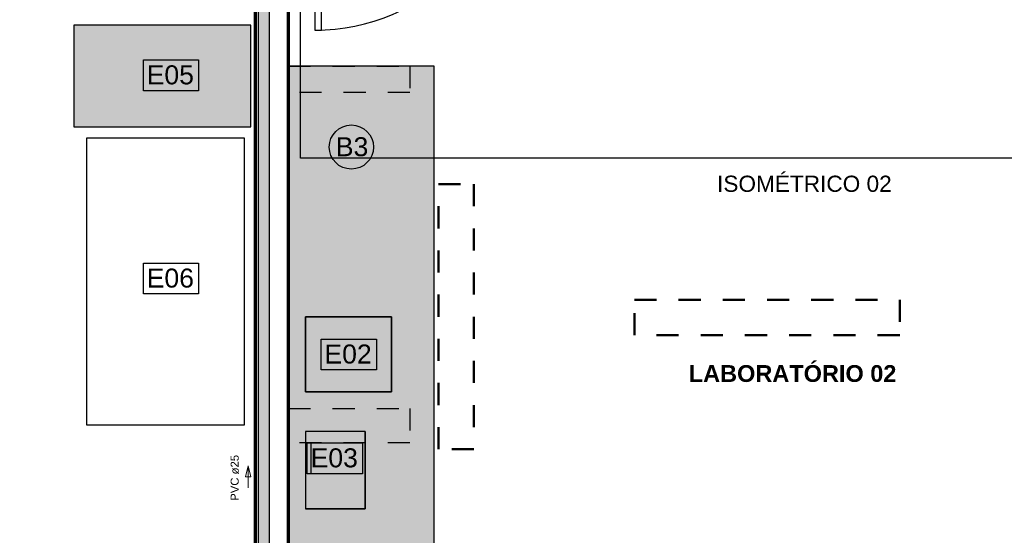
# Model space of a CAD drawing. Header units: metres. Extents: x -3644 to 205, y -1286 to 3747.
# Tile 21 of 32: x -4.46 to 0, y -6.79 to -4.46. Entities that reach past the tile are written whole.
import ezdxf

# ---------------------------------------------------------------- set-up
doc = ezdxf.new("R2010")
doc.units = ezdxf.units.M
doc.linetypes.add('_Tracejado pequeno', pattern=[0.00225, 0.0015, -0.00075])
doc.linetypes.add('_Traço Ponto', pattern=[0.015, 0.01, -0.0025, 0, -0.0025])
for name, color, linetype, lineweight in [('A-DETL', 90, 'Continuous', 25), ('A-DETL-GENF', 92, 'Continuous', 25), ('A-DOOR', 31, 'Continuous', 25), ('A-WALL', 113, 'Continuous', 25), ('CV-Textos coluna', 7, 'Continuous', 20), ('G-ANNO-TEXT', 231, 'Continuous', 9), ('Pintura Tubo Hidráulico', 147, 'Continuous', 30), ('Q-CASE', 31, 'Continuous', 25), ('Q-SPCQ', 91, 'Continuous', 25), ('TQ-Sentido tubo', 9, 'Continuous', 20)]:
    doc.layers.add(name, color=color, linetype=linetype, lineweight=lineweight)
doc.layers.add('Mv Detalhe', color=10, linetype='Continuous')
doc.layers.add('TigreCad', color=5, linetype='Continuous')
doc.styles.add('Arial', font='arial.ttf', dxfattribs={"height": 0.049177})
doc.styles.add('Arial_6', font='arial.ttf', dxfattribs={"height": 0.086059})
doc.styles.add('Arial_B', font='arialbd.ttf', dxfattribs={"height": 0.076107})

msp = doc.modelspace()

# ---------------------------------------------------------------- hatches: boundary and pattern name
at = {"layer": 'A-DETL-GENF'}
h = msp.add_hatch(color=252, dxfattribs=at)
h.paths.add_polyline_path([(-3.1654, -6.6718), (-2.8954, -6.6718), (-2.8954, -6.3218), (-3.1654, -6.3218)], flags=0)
h.paths.add_polyline_path([(-2.7754, -6.1418), (-2.7754, -5.8018), (-3.1654, -5.8018), (-3.1654, -6.1418), (-2.87, -6.1418)], flags=0)
h.paths.add_polyline_path([(-10.2024, -5.1474), (-10.073, -5.1474), (-10.073, -4.4174), (-10.243, -4.4174), (-10.243, -5.1474)], flags=0)
h.paths.add_polyline_path([(-10.2024, -4.3474), (-9.7628, -4.3474), (-9.7628, -3.3474), (-10.4728, -3.3474), (-10.4728, -4.3474)], flags=0)
h.paths.add_polyline_path([(-10.2024, -3.2902), (-9.8528, -3.2902), (-9.8528, -2.9002), (-10.4728, -2.9002), (-10.4728, -3.2902)], flags=0)
msp.add_hatch(color=252, dxfattribs=at).paths.add_polyline_path([(-3.4124, -4.9423), (-3.4124, -4.4823), (-4.2124, -4.4823), (-4.2124, -4.9423)], flags=0)
at = {"layer": 'Pintura Tubo Hidráulico', "true_color": 0x3baff1}
h = msp.add_hatch(color=143, dxfattribs=at)
h.paths.add_polyline_path([(-9.3067, -8.287), (-9.2567, -8.287), (-9.2567, -9.5171), (-9.3067, -9.5171)])
h.paths.add_polyline_path([(-9.2247, -8.2049), (-3.9992, -8.2049), (-3.9992, -8.2549), (-9.2247, -8.2549)])
h.paths.add_polyline_path([(-3.9672, -7.9014), (-3.9172, -7.9014), (-3.9172, -8.1729), (-3.9672, -8.1729)])
h.paths.add_polyline_path([(-3.8852, -7.8194), (-3.4109, -7.8194), (-3.4109, -7.8694), (-3.8852, -7.8694)])
h.paths.add_polyline_path([(-3.3789, -7.7874), (-3.3289, -7.7874), (-3.3289, -3.6287), (-3.3789, -3.6287)])
h.paths.add_polyline_path([(-3.3019, -3.5517), (-0.8673, -3.5517), (-0.8673, -3.6017), (-3.3019, -3.6017)])
h.paths.add_polyline_path([(-0.7633, -3.5517), (-0.3723, -3.5517), (-0.3723, -3.6017), (-0.7633, -3.6017)])
h.paths.add_polyline_path([(-3.3789, -3.5247), (-3.3289, -3.5247), (-3.3289, -2.5447), (-3.3789, -2.5447)])
h.paths.add_polyline_path([(-3.4109, -2.5127), (-4.2395, -2.5127), (-4.2395, -2.4627), (-3.4109, -2.4627)])
h.paths.add_polyline_path([(-4.3535, -2.5127), (-5.7648, -2.5127), (-5.7648, -2.4617), (-4.3535, -2.4617)])
at = {"layer": 'Q-CASE'}
h = msp.add_hatch(dxfattribs=at)
h.set_pattern_fill('FP_1', color=253, style=0, pattern_type=2)
h.set_pattern_definition([(0, (0, 0), (0.102, 0.025), [0.008, -0.068, 0.008, -0.068, -0.406]), (0, (0, 0), (0.102, 0.025), [-0.152, 0.008, -0.144, 0.008, -0.068, -0.178]), (0, (0, 0), (0.102, 0.025), [-0.381, 0.008, -0.042, 0.008, -0.119]), (120, (0.038, 0.013), (-0.072650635, 0.07583459), [0.008, -0.068, 0.008, -0.068, -0.406]), (120, (0.038, 0.013), (-0.072650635, 0.07583459), [-0.152, 0.008, -0.144, 0.008, -0.068, -0.178]), (120, (0.038, 0.013), (-0.072650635, 0.07583459), [-0.381, 0.008, -0.042, 0.008, -0.119]), (240, (0.051, 0.063), (-0.029349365, -0.10083459), [0.008, -0.068, 0.008, -0.068, -0.406]), (240, (0.051, 0.063), (-0.029349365, -0.10083459), [-0.152, 0.008, -0.144, 0.008, -0.068, -0.178]), (240, (0.051, 0.063), (-0.029349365, -0.10083459), [-0.381, 0.008, -0.042, 0.008, -0.119])])
h.paths.add_polyline_path([(-1.6724, -7.9671), (-0.4174, -7.9671), (-0.4174, -7.3071), (-2.5824, -7.3071), (-2.5824, -4.6671), (-3.2424, -4.6671), (-3.2424, -7.9671), (-1.7024, -7.9671)], flags=0)
h.paths.add_polyline_path([(-2.8954, -6.6718), (-3.1654, -6.6718), (-3.1654, -6.3218), (-2.8954, -6.3218)], flags=0)
h.paths.add_polyline_path([(-2.87, -6.1418), (-3.1654, -6.1418), (-3.1654, -5.8018), (-2.7754, -5.8018), (-2.7754, -6.1418)], flags=0)

# ---------------------------------------------------------------- linework, layer by layer
at = {"layer": 'A-DETL', "color": 252}
for p, q in [((-3.4124, -4.4823), (-4.2124, -4.4823)), ((-4.2124, -4.4823), (-4.2124, -4.9423)), ((-3.4124, -4.9423), (-3.4124, -4.4823)), ((-3.8982, -4.6389), (-3.6482, -4.6389)), ((-3.8982, -4.7789), (-3.8982, -4.6389)), ((-3.8982, -4.6389), (-3.6482, -4.6389)), ((-3.8982, -4.7789), (-3.8982, -4.6389)), ((-3.6482, -4.6389), (-3.6482, -4.7789)), ((-3.6482, -4.6389), (-3.6482, -4.7789)), ((-3.6482, -4.7789), (-3.8982, -4.7789)), ((-3.6482, -4.7789), (-3.8982, -4.7789)), ((-4.2124, -4.9423), (-3.4124, -4.9423)), ((-3.8982, -5.5589), (-3.6482, -5.5589)), ((-3.8982, -5.6989), (-3.8982, -5.5589)), ((-3.6482, -5.5589), (-3.6482, -5.6989)), ((-3.6482, -5.6989), (-3.8982, -5.6989)), ((-2.7754, -5.8018), (-3.1654, -5.8018)), ((-3.1654, -5.8018), (-3.1654, -6.1418)), ((-3.1654, -5.8018), (-2.7754, -5.8018)), ((-3.1654, -6.1418), (-3.1654, -5.8018)), ((-2.7754, -6.1418), (-2.7754, -5.8018)), ((-2.7754, -5.8018), (-2.7754, -6.1418)), ((-3.0943, -5.9027), (-2.8443, -5.9027)), ((-3.0943, -6.0427), (-3.0943, -5.9027)), ((-3.0943, -5.9027), (-2.8443, -5.9027)), ((-3.0943, -6.0427), (-3.0943, -5.9027)), ((-2.8443, -5.9027), (-2.8443, -6.0427)), ((-2.8443, -5.9027), (-2.8443, -6.0427)), ((-2.8443, -6.0427), (-3.0943, -6.0427)), ((-2.8443, -6.0427), (-3.0943, -6.0427)), ((-3.1654, -6.1418), (-2.7754, -6.1418)), ((-2.7754, -6.1418), (-3.1654, -6.1418)), ((-2.8954, -6.3218), (-3.1654, -6.3218)), ((-3.1654, -6.3218), (-3.1654, -6.6718)), ((-2.8954, -6.3218), (-3.1654, -6.3218)), ((-3.1654, -6.3218), (-3.1654, -6.6718)), ((-2.8954, -6.6718), (-2.8954, -6.3218)), ((-2.8954, -6.3218), (-2.8954, -6.6718)), ((-3.1568, -6.3727), (-2.9068, -6.3727)), ((-3.1568, -6.5127), (-3.1568, -6.3727)), ((-3.1385, -6.3727), (-2.9068, -6.3727)), ((-3.1385, -6.5127), (-3.1385, -6.3727)), ((-2.9068, -6.3727), (-2.9068, -6.5127)), ((-2.9068, -6.3727), (-2.9068, -6.5127)), ((-2.9068, -6.5127), (-3.1568, -6.5127)), ((-2.9068, -6.5127), (-3.1385, -6.5127)), ((-3.1654, -6.6718), (-2.8954, -6.6718)), ((-2.8954, -6.6718), (-3.1654, -6.6718))]:
    msp.add_line(p, q, dxfattribs=at)
at = {"layer": 'A-DETL', "color": 252, "linetype": '_Tracejado pequeno'}
for p, q in [((-3.2424, -4.6671), (-2.6924, -4.6671)), ((-3.2424, -4.7871), (-3.2424, -4.6671)), ((-2.6924, -4.6671), (-2.6924, -4.7871)), ((-2.6924, -4.7871), (-3.2424, -4.7871)), ((-3.2424, -6.2171), (-2.6924, -6.2171)), ((-3.2424, -6.3727), (-3.2424, -6.2171)), ((-2.6924, -6.2171), (-2.6924, -6.3727)), ((-2.6924, -6.3727), (-3.2424, -6.3727))]:
    msp.add_line(p, q, dxfattribs=at)
at = {"layer": 'A-DETL', "color": 252, "linetype": '_Traço Ponto', "lineweight": 50}
for p, q in [((-2.5632, -6.4018), (-2.5632, -5.2018)), ((-2.5632, -5.2018), (-2.4032, -5.2018)), ((-2.4032, -5.2018), (-2.4032, -6.4018)), ((-1.6774, -5.7255), (-0.4774, -5.7255)), ((-1.6774, -5.8855), (-1.6774, -5.7255)), ((-0.4774, -5.7255), (-0.4774, -5.8855)), ((-0.4774, -5.8855), (-1.6774, -5.8855)), ((-2.4032, -6.4018), (-2.5632, -6.4018))]:
    msp.add_line(p, q, dxfattribs=at)
at = {"layer": 'A-DETL', "color": 252}
msp.add_circle((-2.9575, -5.0336), 0.1, dxfattribs=at)
at = {"layer": 'A-DOOR', "color": 253}
for p, q in [((-3.1224, -3.6047), (-3.1224, -4.5047)), ((-3.0924, -4.5047), (-3.0924, -3.6047)), ((-3.1224, -4.5047), (-3.0924, -4.5047))]:
    msp.add_line(p, q, dxfattribs=at)
msp.add_arc((-3.1224, -3.6047), 0.9, 270, 360, dxfattribs=at)
at = {"layer": 'A-WALL', "color": 253, "lineweight": 70}
for p, q in [((-3.3924, -3.4721), (-3.3924, -7.9671)), ((-3.2424, -7.9671), (-3.2424, -3.6171))]:
    msp.add_line(p, q, dxfattribs=at)
at = {"layer": 'Mv Detalhe'}
msp.add_lwpolyline([(-3.1874, -3.3713), (0.6487, -3.3713), (0.6487, -5.0844), (-3.1874, -5.0844)], close=True, dxfattribs=at)
at = {"layer": 'Q-CASE', "color": 253}
for p, q in [((-3.4124, -4.4823), (-4.2124, -4.4823)), ((-4.2124, -4.4823), (-4.2124, -4.9423)), ((-3.4124, -4.9423), (-3.4124, -4.4823)), ((-2.5824, -4.6671), (-3.2424, -4.6671)), ((-2.5824, -7.281), (-2.5824, -4.6671)), ((-4.2124, -4.9423), (-3.4124, -4.9423))]:
    msp.add_line(p, q, dxfattribs=at)
at = {"layer": 'Q-SPCQ', "color": 253}
for p, q in [((-4.1536, -6.2923), (-4.1536, -4.9923)), ((-4.1536, -4.9923), (-3.4424, -4.9923)), ((-3.4424, -4.9923), (-3.4424, -6.2923)), ((-3.4424, -6.2923), (-4.1536, -6.2923))]:
    msp.add_line(p, q, dxfattribs=at)
at = {"layer": 'TigreCad'}
for p, q in [((-3.3789, -3.6287), (-3.3789, -7.7874)), ((-3.3289, -3.6287), (-3.3289, -7.7874))]:
    msp.add_line(p, q, dxfattribs=at)
at = {"layer": 'TQ-Sentido tubo', "color": 7}
msp.add_lwpolyline([(-3.4239, -6.5761), (-3.4239, -6.4761), (-3.4114, -6.5261), (-3.4364, -6.5261), (-3.4239, -6.4761)], dxfattribs=at)

# ---------------------------------------------------------------- texts
at = {"layer": 'CV-Textos coluna', "color": 1, "insert": (-0.9087, -5.2375), "char_height": 0.073198, "width": 3.142827, "attachment_point": 8, "line_spacing_factor": 0.798, "style": 'Arial'}
msp.add_mtext('ISOMÉTRICO 02', dxfattribs=at)
at = {"layer": 'CV-Textos coluna', "insert": (-3.4659, -6.5312), "char_height": 0.0366, "width": 0.238355, "attachment_point": 8, "rotation": 90, "line_spacing_factor": 0.798, "style": 'Arial'}
msp.add_mtext('PVC ø25', dxfattribs=at)
at = {"layer": 'G-ANNO-TEXT', "color": 253}
for s, height, style, p in [('E05', 0.08606, 'Arial_6', (-3.8832, -4.7499)), ('B3', 0.08606, 'Arial_6', (-3.0277, -5.0753)), ('E06', 0.08606, 'Arial_6', (-3.8832, -5.6699)), ('E02', 0.08606, 'Arial_6', (-3.0793, -6.0137)), ('LABORATÓRIO 02', 0.076107, 'Arial_B', (-1.4316, -6.097)), ('E03', 0.08606, 'Arial_6', (-3.1418, -6.4837))]:
    msp.add_text(s, height=height, dxfattribs=dict(at, style=style)).set_placement(p)

doc.saveas('drawing.dxf')
